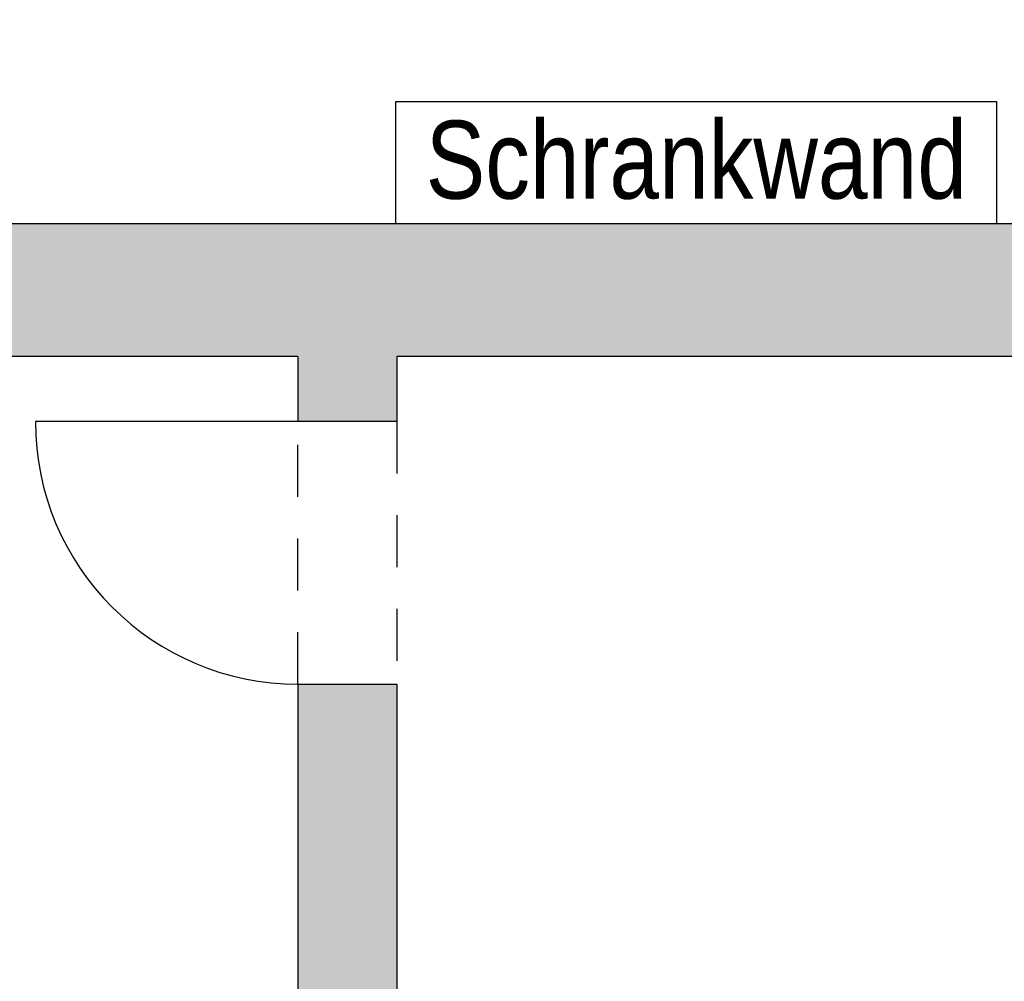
# Model space of a CAD drawing. Header units: metres. Extents: x -10.5 to 20.8, y -9 to 19.2.
# Tile 18 of 23: x 6.8 to 10.6, y -0.6 to 3.1. Entities that reach past the tile are written whole.
import ezdxf

# ---------------------------------------------------------------- set-up
doc = ezdxf.new("R2010")
doc.units = ezdxf.units.M
doc.linetypes.add('AUSGEZOGEN', pattern=[0])
doc.linetypes.add('LINIE_2', pattern=[0.36, 0.2, -0.16])
for name, color, linetype, lineweight in [('XR$1$STANDARD', 7, 'Continuous', 25), ('XR$2$STANDARD', 7, 'Continuous', 25), ('XR$3$STANDARD', 7, 'Continuous', 25)]:
    doc.layers.add(name, color=color, linetype=linetype, lineweight=lineweight)
doc.styles.add('ARIAL', font='ARIAL.TTF')

msp = doc.modelspace()

# ---------------------------------------------------------------- hatches: boundary and pattern name
at = {"layer": 'XR$2$STANDARD', "linetype": 'AUSGEZOGEN', "lineweight": 25}
for points in [[(17.6465, 2.3186), (6.5765, 2.3186), (6.5765, 1.8086), (7.8565, 1.8086), (7.8565, 1.5586), (8.2365, 1.5586), (8.2365, 1.8086), (17.6465, 1.8086), (17.6465, -4.5614), (16.6015, -4.5614), (16.6015, -5.3314), (18.1565, -5.3314), (18.1565, 3.1036), (17.6465, 3.1036)], [(7.1315, -5.3314), (8.9715, -5.3314), (8.9715, -4.5614), (8.2365, -4.5614), (8.2365, 0.5486), (7.8565, 0.5486), (7.8565, -4.5614), (7.1315, -4.5614)]]:
    msp.add_hatch(color=0, dxfattribs=at).paths.add_polyline_path(points)

# ---------------------------------------------------------------- linework, layer by layer
at = {"layer": 'XR$1$STANDARD', "color": 0, "linetype": 'AUSGEZOGEN', "lineweight": 25}
for p, q in [((17.6465, 2.3186), (6.5765, 2.3186)), ((7.8565, 1.8086), (6.5765, 1.8086)), ((7.8565, 1.8086), (7.8565, 1.5586)), ((17.6465, 1.8086), (8.2365, 1.8086)), ((8.2365, 1.8086), (8.2365, 1.5586)), ((8.2365, 1.5586), (7.8565, 1.5586)), ((7.8565, 0.5486), (8.2365, 0.5486)), ((7.8565, 0.5486), (7.8565, -4.5614)), ((8.2365, 0.5486), (8.2365, -4.5614))]:
    msp.add_line(p, q, dxfattribs=at)
at = {"layer": 'XR$3$STANDARD', "color": 0, "linetype": 'AUSGEZOGEN', "lineweight": 25}
for p, q in [((8.2333, 2.3186), (8.2333, 2.7892)), ((8.2333, 2.7892), (10.5432, 2.7892)), ((10.5432, 2.7892), (10.5432, 2.3186)), ((10.5432, 2.3186), (8.2333, 2.3186)), ((7.8565, 1.5586), (6.8465, 1.5586))]:
    msp.add_line(p, q, dxfattribs=at)
at = {"layer": 'XR$3$STANDARD', "color": 0, "linetype": 'LINIE_2', "lineweight": 25}
for p, q in [((7.8565, 0.5486), (7.8565, 1.5586)), ((8.2365, 1.5586), (8.2365, 0.5486))]:
    msp.add_line(p, q, dxfattribs=at)
at = {"layer": 'XR$3$STANDARD', "color": 0, "linetype": 'AUSGEZOGEN', "lineweight": 25}
msp.add_arc((7.8565, 1.5586), 1.01, 180, 270, dxfattribs=at)

# ---------------------------------------------------------------- texts
at = {"layer": 'XR$3$STANDARD', "color": 0, "linetype": 'AUSGEZOGEN', "lineweight": 25, "insert": (9.389, 2.5633), "char_height": 0.3, "width": 2.167266, "attachment_point": 5, "style": 'ARIAL'}
msp.add_mtext('\\W0.82;Schrankwand', dxfattribs=at)

doc.saveas('drawing.dxf')
